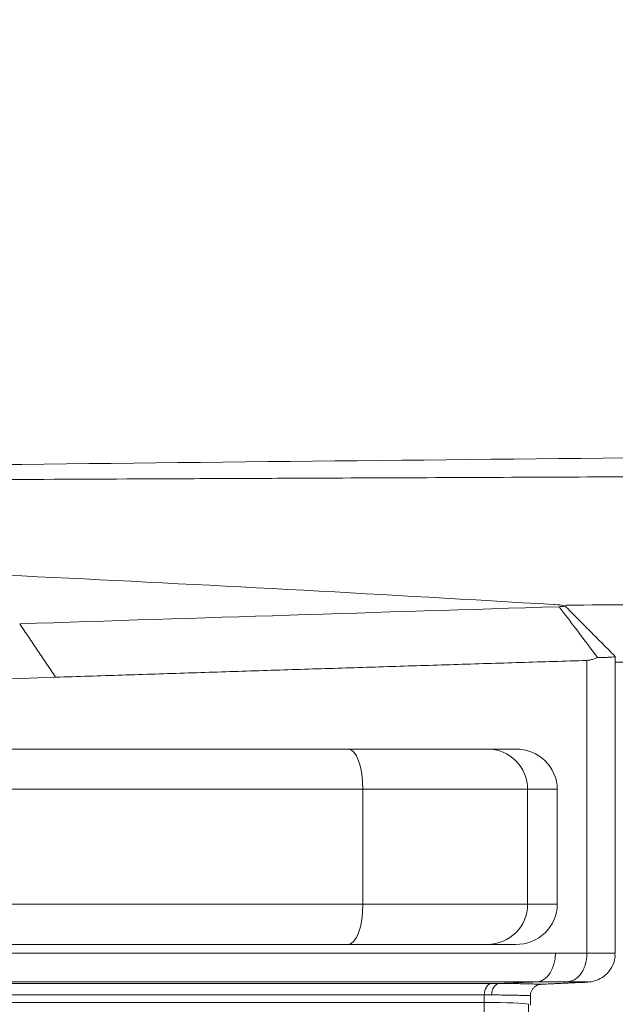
# Model space of a CAD drawing. Header units: millimetres. Extents: x 0 to 594, y 0 to 420.
# Tile 181 of 256: x 210.59 to 215.78, y 341.64 to 350.21. Entities that reach past the tile are written whole.
import ezdxf

# ---------------------------------------------------------------- set-up
doc = ezdxf.new("R2010")
doc.units = ezdxf.units.MM
doc.layers.add('1', color=7, linetype='Continuous', true_color=0xffffff)
doc.styles.add('Arial Unicode MS', font='txt')
doc.dimstyles.get("Standard").update_dxf_attribs({"dimtxt": 0.18, "dimasz": 0.18, "dimexe": 0.18, "dimexo": 0.0625, "dimgap": 0.09, "dimtad": 0, "dimtih": 1, "dimtoh": 1, "dimdec": 4, "dimzin": 0, "dimdsep": 46, "dimtxsty": 'Standard', "dimcen": 0.09, "dimadec": 0, "dimazin": 0, "dimtfac": 1, "dimtdec": 4, "dimtofl": 0, "dimtmove": 0, "dimatfit": 3, "dimfxl": 0, "dimtolj": 1, "dimtzin": 0, "dimarcsym": 0})

# ---------------------------------------------------------------- blocks, each defined once
blk = doc.blocks.new('_U0')
at = {"layer": '1', "color": 18, "lineweight": 13}
for p, q in [((147.6569, 304.1723), (147.6569, 390.192)), ((305.8469, 301.3923), (305.8469, 390.192)), ((147.6569, 388.192), (198.8518, 388.192)), ((305.8469, 388.192), (254.6521, 388.192))]:
    blk.add_line(p, q, dxfattribs=at)
at = {"layer": '1', "color": 18}
for points in [[(147.6569, 388.192), (151.1569, 389.1299), (151.1569, 387.2542)], [(305.8469, 388.192), (302.3469, 387.2542), (302.3469, 389.1299)]]:
    blk.add_solid(points, dxfattribs=at)
at = {"layer": '1', "color": 18, "linetype": 'Continuous', "lineweight": 13, "char_height": 3.5, "attachment_point": 7, "line_spacing_factor": 1.047437, "style": 'Arial Unicode MS'}
for s, insert in [('\\fArial Unicode MS|b0|i0;\\W1.0000;3.16', (200.5373, 385.5562)), ('\\fArial Unicode MS|b0|i0;\\W1.0000;LIFT POINT SPAN', (213.2036, 385.5562))]:
    blk.add_mtext(s, dxfattribs=dict(at, insert=insert))

msp = doc.modelspace()

# ---------------------------------------------------------------- linework, layer by layer
at = {"layer": '1', "color": 155, "linetype": 'Continuous', "lineweight": 13}
for p, q in [((215.5335, 344.6354), (215.5335, 342.0889)), ((215.7813, 342.0867), (215.7813, 344.6691)), ((212.8776, 343.8639), (206.2578, 343.8638)), ((206.2578, 343.8638), (213.4559, 343.8639)), ((213.6267, 343.8639), (212.8776, 343.8639)), ((213.4559, 343.8639), (214.6673, 343.8639)), ((213.8215, 343.8639), (213.6267, 343.8639)), ((214.9128, 343.8639), (213.8215, 343.8639)), ((214.6673, 343.8639), (214.9128, 343.8639)), ((213.5825, 343.5139), (206.3686, 343.5138)), ((215.017, 343.5139), (213.5825, 343.5139)), ((213.5825, 342.5139), (213.5825, 343.5139)), ((215.2755, 343.5139), (215.017, 343.5139)), ((215.017, 342.5139), (215.017, 343.5139)), ((215.2756, 343.5139), (215.2755, 343.5139)), ((215.2755, 342.5139), (215.2755, 343.5139)), ((215.2756, 342.5139), (215.2756, 343.5139)), ((206.1201, 342.5138), (213.5825, 342.5139)), ((213.5825, 342.5139), (215.017, 342.5139)), ((215.017, 342.5139), (215.2755, 342.5139)), ((215.2756, 342.5139), (215.2755, 342.5139)), ((213.4559, 342.1639), (205.995, 342.1638)), ((214.6673, 342.1639), (213.4559, 342.1639)), ((214.9128, 342.1639), (214.6673, 342.1639)), ((205.9804, 342.0874), (215.2594, 342.0875)), ((215.5335, 342.0889), (215.5335, 342.0888)), ((205.9305, 341.8248), (214.7037, 341.8248)), ((215.1, 341.8379), (205.933, 341.8379)), ((214.64, 341.725), (205.9221, 341.7249)), ((214.64, 341.725), (214.64, 341.6589)), ((215.0423, 341.6348), (215.0423, 341.7177)), ((205.9197, 341.6589), (214.64, 341.6589)), ((214.64, 341.6589), (214.64, 324.0984)), ((215.0256, 324.2102), (215.0256, 341.6431))]:
    msp.add_line(p, q, dxfattribs=at)
for centre, major_axis, ratio, start_param, end_param in [((213.4559, 343.5138), (0, 0.35), 0.361625, 4.712521, 6.283184), ((214.6673, 343.5138), (0, 0.35), 0.999194, 4.712495, 6.283163), ((214.9128, 343.5139), (-0.3628, 0), 0.964823, 3.141582, 4.712378), ((213.4559, 342.5138), (0, 0.35), 0.361625, 3.141592, 4.712388), ((214.6673, 342.5138), (0, 0.35), 0.999194, 3.14157, 4.712366), ((214.9128, 342.5139), (-0.3628, 0), 0.964823, 1.570785, 3.141582), ((215.0898, 342.0875), (0, 0.25), 0.67816, 3.201343, 4.712372), ((214.7078, 341.725), (0, 0.1), 0.67816, 0.059676, 1.570794), ((213.7882, 341.7441), (-1.35, -0.0548), 0.043837, 3.893372, 3.965354), ((214.7768, 341.7248), (-0.0006, -0.1), 0.729252, 3.205694, 4.716967), ((213.7923, 341.6443), (-1.25, -0.0548), 0.047331, 3.893075, 3.965057), ((213.7923, 341.5842), (-1.25, -0.0507), 0.043837, 3.303306, 3.965354)]:
    msp.add_ellipse(centre, major_axis=major_axis, ratio=ratio, start_param=start_param, end_param=end_param, dxfattribs=at)
for points, knots in [([(193.6934, 346.117), (197.514, 346.1769), (205.4888, 346.2873), (214.7269, 346.3883), (220.1414, 346.4394), (221.4008, 346.4509)], [0, 0, 0, 0, 0.413988, 0.863699, 1, 1, 1, 1]), ([(221.419, 346.257), (220.2922, 346.2522), (219.1655, 346.2473), (217.6467, 346.2408), (217.2545, 346.2391), (216.4703, 346.2358), (216.0782, 346.2341), (215.2939, 346.2308), (214.9018, 346.2292), (214.1176, 346.2259), (213.7255, 346.2242), (213.3334, 346.2225)], [0, 0, 0, 0, 0.418034, 0.418034, 0.563525, 0.563525, 0.709017, 0.709017, 0.854508, 0.854508, 1, 1, 1, 1]), ([(213.3334, 346.2225), (213.0924, 346.2215), (212.8515, 346.2204), (212.3697, 346.2183), (212.1288, 346.2173), (211.406, 346.2141), (210.9242, 346.2119), (210.4424, 346.2096)], [0, 0, 0, 0, 0.25, 0.25, 0.5, 0.5, 1, 1, 1, 1]), ([(215.3491, 345.117), (216.1695, 345.1209), (217.7361, 345.1285), (219.3028, 345.1362), (220.7953, 345.1437), (221.5415, 345.1474), (225.2727, 345.1662), (228.2578, 345.1816), (231.243, 345.1975)], [0, 0, 0, 0, 0.15487, 0.295725, 0.295725, 0.43658, 0.43658, 1, 1, 1, 1]), ([(215.2468, 345.1215), (215.2492, 345.1213), (215.2517, 345.1212), (215.287, 345.1192), (215.3112, 345.1171), (215.3407, 345.1129), (215.3455, 345.1107), (215.3376, 345.1076), (215.3325, 345.1066), (215.3174, 345.1046), (215.3073, 345.1037), (215.2939, 345.1027), (215.2926, 345.1026), (215.2913, 345.1025)], [0, 0, 0, 0, 0.023999, 0.023999, 0.343683, 0.343683, 0.663366, 0.663366, 0.823208, 0.823208, 0.98305, 0.98305, 1, 1, 1, 1]), ([(215.2913, 345.1025), (215.3398, 345.0397), (215.4537, 344.8924), (215.5637, 344.7446), (215.6269, 344.6598)], [0, 0, 0, 0, 0.425896, 1, 1, 1, 1]), ([(215.627, 344.6598), (215.6174, 344.6559), (215.5985, 344.6483), (215.5673, 344.6402), (215.5447, 344.637), (215.5335, 344.6354)], [0, 0, 0, 0, 0.337552, 0.670543, 1, 1, 1, 1]), ([(215.7813, 344.6691), (215.7813, 344.6685), (215.7787, 344.6675), (215.766, 344.6658), (215.743, 344.6641), (215.7116, 344.6625), (215.6735, 344.6611), (215.6423, 344.6602), (215.627, 344.6598)], [0, 0, 0, 0, 0.14863, 0.328762, 0.503971, 0.674252, 0.839597, 1, 1, 1, 1]), ([(215.5335, 342.0888), (215.5336, 342.0809), (215.5333, 342.0729), (215.5324, 342.0572), (215.5309, 342.0417), (215.5284, 342.0263), (215.5261, 342.0149), (215.5253, 342.0111), (215.5239, 342.0055), (215.5235, 342.0036), (215.5225, 341.9999), (215.5201, 341.9906), (215.515, 341.9745), (215.5069, 341.954), (215.5005, 341.9411), (215.4963, 341.9332), (215.4954, 341.9317), (215.4937, 341.9286), (215.491, 341.924), (215.4882, 341.9196), (215.4826, 341.911), (215.4747, 341.9002), (215.4661, 341.8904), (215.4594, 341.8835), (215.4571, 341.8812), (215.4536, 341.878), (215.4524, 341.8769), (215.4501, 341.8748), (215.4489, 341.8738), (215.4429, 341.8688), (215.4331, 341.8615), (215.4229, 341.8556), (215.4125, 341.8504), (215.4072, 341.8481), (215.3991, 341.8453), (215.3964, 341.8444), (215.3909, 341.8429), (215.3854, 341.8415), (215.3785, 341.8403), (215.3737, 341.8397), (215.3716, 341.8395), (215.3707, 341.8394), (215.3705, 341.8394), (215.3702, 341.8393), (215.3697, 341.8393), (215.3692, 341.8392), (215.3688, 341.8392)], [0, 0, 0, 0, 0.0625, 0.0625, 0.125, 0.1875, 0.1875, 0.21875, 0.21875, 0.234375, 0.234375, 0.25, 0.3125, 0.375, 0.4375, 0.4375, 0.453125, 0.453125, 0.46875, 0.5, 0.5, 0.5625, 0.625, 0.625, 0.65625, 0.65625, 0.671875, 0.671875, 0.6875, 0.6875, 0.75, 0.8125, 0.8125, 0.875, 0.875, 0.90625, 0.90625, 0.9375, 0.96875, 0.984375, 0.992188, 0.992188, 0.994141, 0.994141, 0.996094, 1, 1, 1, 1]), ([(215.4967, 341.8338), (215.5205, 341.8346), (215.5304, 341.8348), (215.5671, 341.8389), (215.596, 341.8444), (215.642, 341.8599), (215.7005, 341.897), (215.7527, 341.9613), (215.7802, 342.0305), (215.7789, 342.0731), (215.7772, 342.0868)], [0, 0, 0, 0, 0.310657, 0.365331, 0.410778, 0.496356, 0.621461, 0.773604, 0.928742, 1, 1, 1, 1]), ([(215.5335, 342.0888), (215.5517, 342.0889), (215.569, 342.089), (215.5895, 342.0891), (215.5956, 342.0891), (215.6016, 342.0891), (215.6055, 342.0891), (215.6075, 342.0891), (215.6171, 342.0891), (215.6246, 342.0891), (215.6464, 342.0891), (215.6598, 342.0891), (215.6847, 342.089), (215.6961, 342.0889), (215.717, 342.0887), (215.7264, 342.0886), (215.7368, 342.0885), (215.7389, 342.0885), (215.7428, 342.0884), (215.7484, 342.0883), (215.7535, 342.0882), (215.7627, 342.088), (215.7677, 342.0879), (215.7735, 342.0876), (215.7751, 342.0875), (215.7772, 342.0874), (215.7778, 342.0874), (215.7789, 342.0873), (215.7793, 342.0872), (215.7808, 342.0871), (215.7813, 342.0869), (215.7813, 342.0868)], [0, 0, 0, 0, 0.115397, 0.115397, 0.144246, 0.158671, 0.158671, 0.173095, 0.173095, 0.230794, 0.230794, 0.346191, 0.346191, 0.461587, 0.461587, 0.576984, 0.576984, 0.605834, 0.605834, 0.634683, 0.692381, 0.692381, 0.807778, 0.807778, 0.865476, 0.865476, 0.894326, 0.894326, 0.923175, 0.923175, 1, 1, 1, 1]), ([(214.7727, 341.8246), (214.7728, 341.8246), (214.7729, 341.8246), (214.7731, 341.8246), (214.7734, 341.8246), (214.7741, 341.8246), (214.7755, 341.8246), (214.7782, 341.8245), (214.7836, 341.8245), (214.7944, 341.8244), (214.8156, 341.8243), (214.8331, 341.8241), (214.867, 341.8237), (214.9099, 341.8232), (214.9479, 341.8226), (214.9835, 341.8219), (215.0001, 341.8216), (215.0173, 341.8212), (215.0192, 341.8211), (215.0229, 341.8211), (215.0285, 341.8209), (215.0409, 341.8207), (215.0508, 341.8204), (215.0694, 341.8199), (215.0914, 341.8194), (215.1077, 341.8189), (215.1212, 341.8184), (215.1265, 341.8182), (215.1313, 341.818), (215.1322, 341.818), (215.1333, 341.8179), (215.1337, 341.8179), (215.1344, 341.8179), (215.1359, 341.8178), (215.1369, 341.8177), (215.1376, 341.8176), (215.1377, 341.8176), (215.1377, 341.8176), (215.1377, 341.8176), (215.1376, 341.8176), (215.1374, 341.8176), (215.1374, 341.8175)], [0, 0, 0, 0, 0.000409, 0.000409, 0.000819, 0.001637, 0.003274, 0.006548, 0.013096, 0.026192, 0.052385, 0.10477, 0.10477, 0.209539, 0.314309, 0.314309, 0.419079, 0.419079, 0.432175, 0.432175, 0.445271, 0.471463, 0.523848, 0.523848, 0.628618, 0.733387, 0.733387, 0.838157, 0.838157, 0.86435, 0.86435, 0.877446, 0.877446, 0.890542, 0.942927, 0.942927, 0.969119, 0.969119, 0.982215, 0.995312, 1, 1, 1, 1]), ([(215.0425, 341.7178), (215.0424, 341.7183), (215.0402, 341.7311), (215.0479, 341.7544), (215.063, 341.7808), (215.0814, 341.7981), (215.0992, 341.8086), (215.1146, 341.8141), (215.1255, 341.8164), (215.1313, 341.8171), (215.1333, 341.8173), (215.134, 341.8173)], [0, 0, 0, 0, 0.00951, 0.250159, 0.438193, 0.594876, 0.727532, 0.835532, 0.91018, 0.956815, 1, 1, 1, 1]), ([(215.468, 341.8328), (215.4698, 341.8329), (215.4716, 341.8329), (215.4817, 341.8333), (215.497, 341.8339), (215.5093, 341.8345), (215.5174, 341.8349), (215.5199, 341.835), (215.5234, 341.8352), (215.5245, 341.8353), (215.5267, 341.8354), (215.5277, 341.8355), (215.5325, 341.8358), (215.5355, 341.836), (215.5399, 341.8364), (215.5413, 341.8366), (215.5425, 341.837), (215.5423, 341.8372), (215.541, 341.8374), (215.5405, 341.8375), (215.54, 341.8376), (215.5395, 341.8376), (215.5393, 341.8376), (215.5382, 341.8377), (215.5371, 341.8378), (215.5331, 341.8381), (215.5296, 341.8382), (215.5233, 341.8384), (215.5209, 341.8385), (215.5172, 341.8386), (215.5158, 341.8386), (215.5131, 341.8387), (215.5117, 341.8387), (215.5044, 341.8389), (215.4978, 341.839), (215.4833, 341.8392), (215.4752, 341.8392), (215.4578, 341.8393), (215.4484, 341.8394), (215.4331, 341.8394), (215.4278, 341.8394), (215.4196, 341.8394), (215.4169, 341.8394), (215.4112, 341.8394), (215.4084, 341.8394), (215.3939, 341.8394), (215.3817, 341.8393), (215.3688, 341.8392)], [0, 0, 0, 0, 0.014501, 0.014501, 0.084894, 0.155286, 0.155286, 0.190483, 0.190483, 0.208081, 0.208081, 0.225679, 0.225679, 0.296072, 0.296072, 0.366465, 0.366465, 0.436858, 0.436858, 0.454456, 0.463255, 0.463255, 0.472054, 0.472054, 0.50725, 0.50725, 0.577643, 0.577643, 0.61284, 0.61284, 0.630438, 0.630438, 0.648036, 0.648036, 0.718429, 0.718429, 0.788822, 0.788822, 0.859214, 0.859214, 0.894411, 0.894411, 0.912009, 0.912009, 0.929607, 0.929607, 1, 1, 1, 1]), ([(215.0423, 341.7177), (215.0423, 341.7178), (215.0409, 341.7179), (215.0374, 341.7181), (215.0366, 341.7181), (215.0348, 341.7182), (215.0318, 341.7183), (215.028, 341.7185), (215.0193, 341.7188), (215.0049, 341.7193), (214.9849, 341.7199), (214.962, 341.7205), (214.9492, 341.7209), (214.9331, 341.7213), (214.9313, 341.7213), (214.9276, 341.7214), (214.9221, 341.7215), (214.9087, 341.7218), (214.8965, 341.7221), (214.8713, 341.7226), (214.8352, 341.7233), (214.7943, 341.7239), (214.7509, 341.7244), (214.728, 341.7246), (214.7038, 341.7248)], [0, 0, 0, 0, 0.107491, 0.107491, 0.135382, 0.135382, 0.163273, 0.219055, 0.219055, 0.330619, 0.442182, 0.442182, 0.553746, 0.553746, 0.567691, 0.567691, 0.581637, 0.609528, 0.665309, 0.665309, 0.776873, 0.888436, 0.888436, 1, 1, 1, 1])]:
    msp.add_open_spline(points, degree=3, knots=knots, dxfattribs=at)
for points, degree in [([(206.5206, 345.5406), (209.4298, 345.4363), (212.3388, 345.2966), (215.2469, 345.1215)], 3), ([(215.2913, 345.1025), (213.7254, 345.0545), (212.1596, 345.0051), (210.5938, 344.9543)], 3), ([(215.7812, 344.6694), (215.342, 345.1109)], 1), ([(210.5938, 344.9543), (210.9071, 344.4894)], 1), ([(215.5335, 344.6354), (213.2194, 344.5644), (210.9071, 344.4894)], 2), ([(218.247, 344.6314), (217.425, 344.6274), (216.6031, 344.6234), (215.7811, 344.6194)], 3), ([(210.9071, 344.4894), (209.2672, 344.4363), (207.6274, 344.3816), (205.9876, 344.3255)], 3), ([(215.2594, 342.0875), (215.3508, 342.0875), (215.4422, 342.0879), (215.5335, 342.0889)], 3), ([(214.7727, 341.8246), (214.8818, 341.829), (214.9909, 341.8335), (215.1, 341.8379)], 3), ([(215.3688, 341.8392), (215.2792, 341.8383), (215.1896, 341.8379), (215.1, 341.8379)], 3), ([(215.1336, 341.8173), (215.5314, 341.8355)], 1)]:
    msp.add_open_spline(points, degree=degree, dxfattribs=at)

# ---------------------------------------------------------------- dimensions: what is measured, and where the dimension line sits
at = {"layer": '1', "color": 18, "linetype": 'Continuous', "lineweight": 13}
dim = msp.add_linear_dim(base=(305.8469, 388.192), p1=(147.6569, 304.1723), p2=(305.8469, 301.3923), text=' <> \\fArial Unicode MS|b0|i0;\\C18;{\\H1.00x;\\fArial Unicode MS|b0|i0;LIFT POINT SPAN\\fArial Unicode MS|b0|i0;}\\C18;', dimstyle='Standard', override={"dimtxt": 3.5, "dimasz": 3.5, "dimexe": 2, "dimexo": 0, "dimgap": 1.5, "dimtih": 1, "dimtoh": 1, "dimdec": 2, "dimlfac": 0.02, "dimdsep": 46, "dimlunit": 2, "dimtxsty": 'Arial Unicode MS', "dimsah": 1, "dimse1": 0, "dimse2": 0, "dimsd1": 0, "dimsd2": 0, "dimclrd": 18, "dimclre": 18, "dimclrt": 18, "dimtol": 0, "dimtm": -0.1, "dimtfac": 1, "dimtdec": 2, "dimtofl": 1, "dimtmove": 0, "dimlwd": 13, "dimlwe": 13}, dxfattribs=at)
dim.commit()
dim.dimension.update_dxf_attribs({"geometry": '_U0', "text_midpoint": (226.7519, 388.192), "dimtype": 160})

doc.saveas('drawing.dxf')
